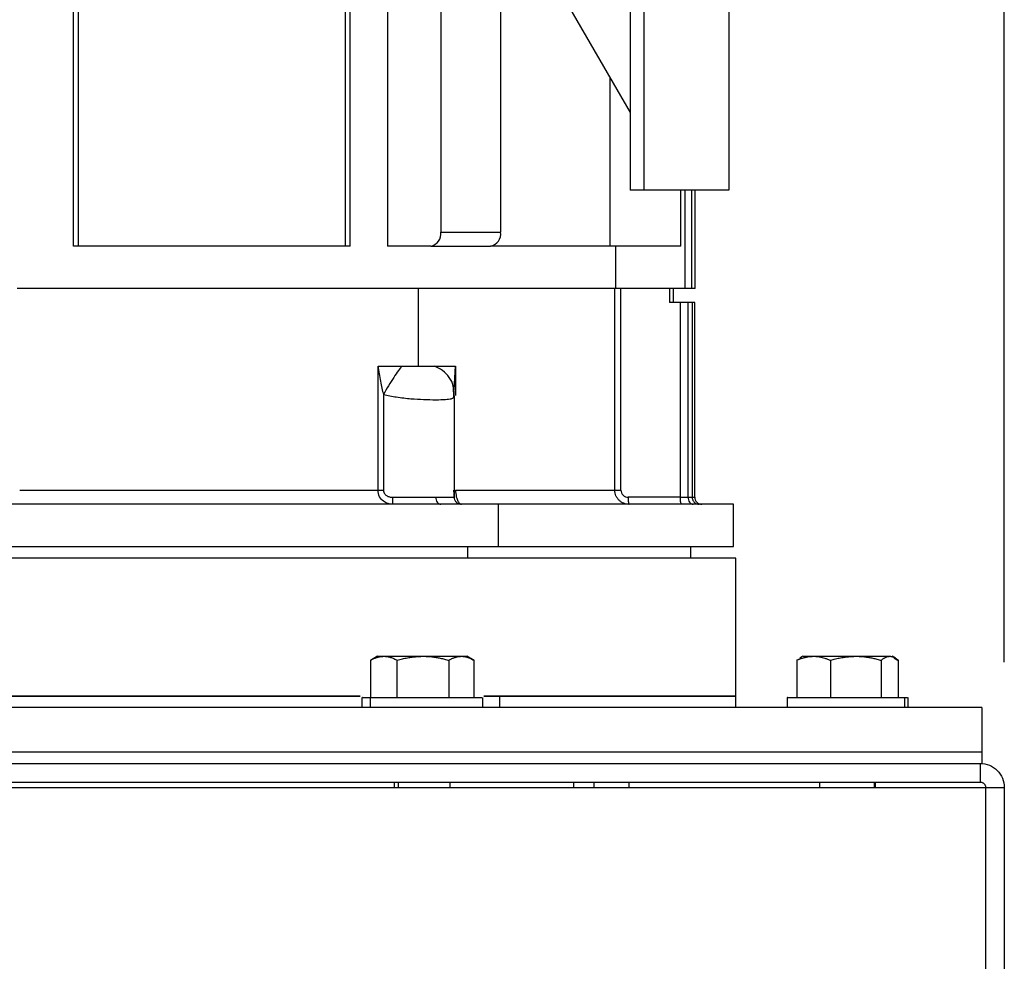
# Model space of a CAD drawing. Header units: inches. Extents: x 3 to 150, y 3 to 116.
# Tile 40 of 58: x 89.91 to 95.41, y 63.77 to 69.03. Entities that reach past the tile are written whole.
import ezdxf

# ---------------------------------------------------------------- set-up
doc = ezdxf.new("R2010")
doc.units = ezdxf.units.IN
doc.header["$LTSCALE"] = 14
doc.header["$MEASUREMENT"] = 0
doc.layers.add('DIMENSIONS', color=140, linetype='Continuous', lineweight=25)
doc.styles.add('SLDTEXTSTYLE0', font='TXT', dxfattribs={"width": 0.7})
doc.dimstyles.new('SLDDIMSTYLE1', dxfattribs={"dimtxt": 1.189453, "dimasz": 1.82, "dimexe": 0, "dimexo": 0.0625, "dimgap": 0.297363, "dimtad": 0, "dimtih": 1, "dimtoh": 1, "dimrnd": 1e-09, "dimzin": 12, "dimdsep": 46, "dimtxsty": 'SLDTEXTSTYLE0', "dimsah": 1, "dimcen": 0.09, "dimadec": 0, "dimazin": 3, "dimtfac": 1, "dimtofl": 0, "dimtmove": 0, "dimatfit": 3, "dimfxl": 0, "dimfrac": 2, "dimtolj": 1, "dimtzin": 12, "dimarcsym": 0})

# ---------------------------------------------------------------- blocks, each defined once
blk = doc.blocks.new('_D_4')
at = {"layer": 'DIMENSIONS'}
for p, q in [((78.1606, 65.44), (78.1606, 84.538)), ((95.4106, 65.44), (95.4106, 84.538)), ((78.1606, 82.788), (81.778, 82.788)), ((83.39, 82.788), (82.9906, 82.788)), ((82.9906, 82.788), (82.9906, 80.8976)), ((87.9141, 82.788), (88.3135, 82.788)), ((88.3135, 82.788), (88.3135, 80.8976)), ((95.4106, 82.788), (89.526, 82.788)), ((82.9906, 80.8976), (83.39, 80.8976)), ((88.3135, 80.8976), (87.9141, 80.8976))]:
    blk.add_line(p, q, dxfattribs=at)
for points in [[(78.1606, 82.788), (79.9806, 82.508), (79.9806, 83.068)], [(95.4106, 82.788), (93.5906, 83.068), (93.5906, 82.508)]]:
    blk.add_solid(points, dxfattribs=at)
at = {"layer": 'DIMENSIONS', "char_height": 1.16667, "attachment_point": 1, "style": 'SLDTEXTSTYLE0'}
for s, insert in [('17.25', (83.39, 84.5582)), ('438.2', (83.39, 82.4015))]:
    blk.add_mtext(s, dxfattribs=dict(at, insert=insert))
blk = doc.blocks.new('_D_5')
at = {"layer": 'DIMENSIONS'}
for p, q in [((76.2986, 71.0504), (76.2986, 92.0861)), ((95.4106, 65.44), (95.4106, 92.0861)), ((76.2986, 90.3361), (81.778, 90.3361)), ((83.39, 90.3361), (82.9906, 90.3361)), ((82.9906, 90.3361), (82.9906, 88.4456)), ((87.9141, 90.3361), (88.3135, 90.3361)), ((88.3135, 90.3361), (88.3135, 88.4456)), ((95.4106, 90.3361), (89.526, 90.3361)), ((82.9906, 88.4456), (83.39, 88.4456)), ((88.3135, 88.4456), (87.9141, 88.4456))]:
    blk.add_line(p, q, dxfattribs=at)
for points in [[(76.2986, 90.3361), (78.1186, 90.0561), (78.1186, 90.6161)], [(95.4106, 90.3361), (93.5906, 90.6161), (93.5906, 90.0561)]]:
    blk.add_solid(points, dxfattribs=at)
at = {"layer": 'DIMENSIONS', "char_height": 1.16667, "attachment_point": 1, "style": 'SLDTEXTSTYLE0'}
for s, insert in [('19.11', (83.39, 92.1063)), ('485.4', (83.39, 89.9495))]:
    blk.add_mtext(s, dxfattribs=dict(at, insert=insert))

msp = doc.modelspace()

# ---------------------------------------------------------------- linework, layer by layer
for p, q in [((90.214, 67.7613), (90.214, 74.1589)), ((90.2402, 67.7613), (90.2402, 74.1589)), ((91.7325, 67.7613), (91.7325, 74.1589)), ((91.7584, 67.7613), (91.7584, 74.1589)), ((93.3997, 68.0743), (93.3997, 73.8459)), ((91.9666, 70.3183), (91.9666, 67.7613)), ((92.2641, 69.3341), (92.2641, 67.84)), ((93.8721, 69.2947), (93.8721, 68.0743)), ((92.5981, 69.1844), (92.5981, 67.84)), ((92.9277, 69.1884), (93.3209, 68.5074)), ((93.3209, 69.1884), (93.3209, 68.0743)), ((93.2091, 67.7613), (93.2091, 68.7011)), ((93.8721, 68.0743), (93.3997, 68.0743)), ((93.6041, 67.7613), (93.6041, 68.0743)), ((93.6294, 67.525), (93.6294, 68.0743)), ((93.6662, 67.525), (93.6662, 68.0743)), ((93.6847, 67.525), (93.6847, 68.0743)), ((92.2641, 67.84), (92.5981, 67.84)), ((90.2402, 67.7613), (90.214, 67.7613)), ((91.7325, 67.7613), (90.2402, 67.7613)), ((91.7584, 67.7613), (91.7325, 67.7613)), ((92.2084, 67.7613), (91.9666, 67.7613)), ((92.2084, 67.7613), (92.5425, 67.7613)), ((93.2091, 67.7613), (92.5425, 67.7613)), ((93.6041, 67.7613), (93.2091, 67.7613)), ((93.2417, 67.525), (93.2417, 67.7613)), ((93.236, 67.525), (89.899, 67.525)), ((92.1388, 67.092), (92.1388, 67.525)), ((93.236, 66.3991), (93.236, 67.525)), ((93.2765, 67.525), (93.2627, 67.525)), ((93.2696, 66.3991), (93.2696, 67.525)), ((93.5418, 67.525), (93.2696, 67.525)), ((93.6294, 67.525), (93.4394, 67.525)), ((93.5418, 67.525), (93.5418, 67.4463)), ((93.5641, 67.4463), (93.5641, 67.525)), ((93.6662, 67.525), (93.6294, 67.525)), ((93.6847, 67.525), (93.6662, 67.525)), ((93.6003, 67.4463), (93.5418, 67.4463)), ((93.6003, 67.4463), (93.6003, 66.3597)), ((93.645, 66.3597), (93.645, 67.4463)), ((93.6678, 67.4463), (93.6678, 66.3597)), ((93.6822, 66.3597), (93.6822, 67.4463)), ((91.9137, 66.3991), (91.9137, 67.092)), ((92.339, 66.959), (92.3467, 67.092)), ((92.3467, 67.092), (92.3467, 66.9272)), ((92.3363, 66.9164), (92.3341, 66.977)), ((91.9439, 66.9337), (91.9439, 66.3991)), ((92.3373, 66.9556), (92.3373, 66.9186)), ((92.34, 66.3595), (92.34, 66.9254)), ((93.6003, 66.3597), (93.3101, 66.3597)), ((92.5842, 66.3203), (92.5842, 66.0841)), ((93.8988, 66.0841), (93.8988, 66.3203)), ((92.4158, 66.0196), (92.4158, 66.0841)), ((93.6606, 66.0196), (93.6606, 66.0841)), ((93.9106, 65.2496), (93.9106, 66.0196)), ((91.9109, 65.4723), (91.8716, 65.4496)), ((91.872, 65.4498), (91.872, 65.2421)), ((92.0204, 65.2421), (92.0204, 65.4498)), ((92.3091, 65.4498), (92.3091, 65.2421)), ((92.4496, 65.4496), (92.4102, 65.4723)), ((92.4492, 65.4498), (92.4492, 65.2421)), ((94.2705, 65.4585), (94.2519, 65.4498)), ((94.2519, 65.4498), (94.2519, 65.2421)), ((94.2859, 65.4723), (94.2684, 65.4622)), ((94.4398, 65.4498), (94.4398, 65.2421)), ((94.7235, 65.4498), (94.7235, 65.2421)), ((94.8028, 65.4622), (94.7852, 65.4723)), ((94.7936, 65.4622), (94.8136, 65.4498)), ((94.8193, 65.2421), (94.8193, 65.4498)), ((91.8226, 65.2421), (91.8226, 65.1871)), ((91.8707, 65.1871), (91.8707, 65.2421)), ((92.4986, 65.1871), (92.4986, 65.2421)), ((92.5041, 65.2496), (92.5926, 65.2496)), ((92.5926, 65.2496), (92.5926, 65.1871)), ((93.9106, 65.1871), (93.9106, 65.2496)), ((94.1976, 65.2421), (94.1976, 65.1871)), ((94.8544, 65.1871), (94.8544, 65.2421)), ((94.8544, 65.2421), (94.8705, 65.2421)), ((94.8736, 65.1871), (94.8736, 65.2421)), ((95.2856, 65.1871), (78.2856, 65.1871)), ((95.2856, 65.1871), (95.2856, 64.9371)), ((95.2856, 64.9371), (78.2856, 64.9371)), ((95.2856, 64.9371), (78.2856, 64.9371)), ((95.2856, 64.9371), (95.2856, 64.8746)), ((78.2952, 64.8746), (95.276, 64.8746)), ((95.276, 64.8746), (95.276, 64.77)), ((78.2952, 64.77), (95.276, 64.77)), ((92.0043, 64.77), (92.0043, 64.74)), ((92.0266, 64.77), (92.0266, 64.74)), ((92.3168, 64.74), (92.3168, 64.77)), ((93.0043, 64.77), (93.0043, 64.74)), ((93.1177, 64.77), (93.1177, 64.74)), ((93.3168, 64.74), (93.3168, 64.77)), ((94.3793, 64.77), (94.3793, 64.74)), ((94.683, 64.77), (94.683, 64.74)), ((94.6918, 64.74), (94.6918, 64.77)), ((78.2652, 64.74), (95.306, 64.74)), ((95.306, 64.74), (95.4106, 64.74)), ((95.306, 64.74), (95.306, 50.7592)), ((95.4106, 64.74), (95.4106, 50.7592))]:
    msp.add_line(p, q)
for centre, radius, start, end in [((92.1945, 67.8302), 0.0703, 281.4218, 8.0495), ((92.5285, 67.8302), 0.0703, 281.4218, 8.0495), ((93.7216, 66.3597), 0.0394, 179.9761, 270)]:
    msp.add_arc(centre, radius, start, end)
for points, knots in [([(93.3997, 68.0743), (93.3979, 68.0743), (93.3945, 68.0743), (93.3893, 68.0743), (93.3843, 68.0743), (93.3793, 68.0743), (93.3743, 68.0743), (93.3663, 68.0743), (93.3556, 68.0743), (93.3436, 68.0743), (93.3337, 68.0743), (93.3273, 68.0743), (93.3234, 68.0743), (93.3213, 68.0743), (93.321, 68.0743), (93.3209, 68.0743)], [0, 0, 0, 0, 0.041978, 0.083605, 0.125061, 0.166527, 0.208184, 0.250211, 0.375049, 0.500065, 0.624903, 0.749919, 0.833482, 0.916358, 1, 1, 1, 1]), ([(92.1388, 67.525), (91.9899, 67.525), (91.8288, 67.525), (91.4865, 67.525), (91.3053, 67.525), (90.9275, 67.525), (90.731, 67.525), (90.328, 67.525), (90.1215, 67.525), (89.9127, 67.525)], [0, 0, 0, 0, 0.25, 0.25, 0.5, 0.5, 0.75, 0.75, 1, 1, 1, 1]), ([(93.236, 67.525), (93.2086, 67.525), (93.1641, 67.525), (93.042, 67.525), (92.9644, 67.525), (92.7782, 67.525), (92.6696, 67.525), (92.4244, 67.525), (92.2877, 67.525), (92.1388, 67.525)], [0, 0, 0, 0, 0.25, 0.25, 0.5, 0.5, 0.75, 0.75, 1, 1, 1, 1]), ([(93.2696, 67.525), (93.2686, 67.525), (93.2665, 67.525), (93.2634, 67.525), (93.2604, 67.525), (93.2565, 67.525), (93.2519, 67.525), (93.247, 67.525), (93.2428, 67.525), (93.2396, 67.525), (93.2372, 67.525), (93.2364, 67.525), (93.236, 67.525)], [0, 0, 0, 0, 0.062666, 0.124969, 0.187326, 0.250152, 0.374913, 0.500101, 0.624861, 0.750049, 0.874918, 1, 1, 1, 1]), ([(93.6678, 67.4463), (93.6671, 67.4463), (93.6647, 67.4463), (93.6569, 67.4463), (93.6516, 67.4463), (93.645, 67.4463)], [0, 0, 0, 0, 0.5, 0.5, 1, 1, 1, 1]), ([(91.9137, 67.092), (91.9176, 67.063), (91.922, 67.0347), (91.9322, 66.9801), (91.9378, 66.9546), (91.9439, 66.9337)], [0, 0, 0, 0, 0.5, 0.5, 1, 1, 1, 1]), ([(92.0471, 67.092), (92.0417, 67.0859), (92.035, 67.0775), (92.0195, 67.0562), (92.0106, 67.0433), (91.9918, 67.0145), (91.9819, 66.9986), (91.9624, 66.9661), (91.9528, 66.9496), (91.9439, 66.9337)], [0, 0, 0, 0, 0.25, 0.25, 0.5, 0.5, 0.75, 0.75, 1, 1, 1, 1]), ([(92.3333, 66.9769), (92.3331, 66.9787), (92.3316, 66.9975), (92.3124, 67.03), (92.2771, 67.069), (92.2438, 67.0844), (92.2275, 67.092)], [0, 0, 0, 0, 0.035224, 0.361495, 0.687766, 1, 1, 1, 1]), ([(91.9439, 66.9337), (91.9678, 66.9285), (92.0192, 66.9174), (92.0966, 66.9095), (92.1721, 66.905), (92.2388, 66.9037), (92.2903, 66.9051), (92.3239, 66.9087), (92.3314, 66.9146), (92.3347, 66.9172)], [0, 0, 0, 0, 0.133303, 0.286161, 0.427596, 0.584618, 0.742122, 0.883944, 1, 1, 1, 1]), ([(92.3347, 66.9172), (92.3364, 66.9179), (92.3404, 66.9195), (92.3391, 66.9232), (92.3382, 66.9254)], [0, 0, 0, 0, 0.39668, 1, 1, 1, 1]), ([(89.9127, 66.3991), (90.0962, 66.3991), (90.2779, 66.3991), (90.6341, 66.3991), (90.8086, 66.3991), (91.1467, 66.3991), (91.3104, 66.3991), (91.6235, 66.3991), (91.7729, 66.3991), (91.9137, 66.3991)], [0, 0, 0, 0, 0.25, 0.25, 0.5, 0.5, 0.75, 0.75, 1, 1, 1, 1]), ([(91.9965, 66.3203), (91.9874, 66.3203), (91.9783, 66.3216), (91.9603, 66.3272), (91.9515, 66.3315), (91.9353, 66.3441), (91.9279, 66.3525), (91.917, 66.3735), (91.9137, 66.3861), (91.9137, 66.3991)], [0, 0, 0, 0, 0.25, 0.25, 0.5, 0.5, 0.75, 0.75, 1, 1, 1, 1]), ([(91.9137, 66.3991), (91.9177, 66.3991), (91.9226, 66.3991), (91.9331, 66.3991), (91.9387, 66.3991), (91.9439, 66.3991)], [0, 0, 0, 0, 0.5, 0.5, 1, 1, 1, 1]), ([(91.9439, 66.3991), (91.9439, 66.3979), (91.944, 66.3955), (91.9446, 66.3919), (91.9456, 66.3885), (91.947, 66.3851), (91.9495, 66.3803), (91.954, 66.3745), (91.9609, 66.3689), (91.969, 66.3646), (91.9775, 66.3617), (91.9864, 66.36), (91.9924, 66.3598), (91.9955, 66.3597)], [0, 0, 0, 0, 0.050083, 0.099608, 0.149184, 0.199419, 0.250898, 0.373127, 0.501169, 0.622707, 0.75045, 0.872834, 1, 1, 1, 1]), ([(91.9965, 66.3203), (91.9964, 66.3203), (91.9963, 66.3212), (91.996, 66.325), (91.9959, 66.328), (91.9957, 66.3357), (91.9956, 66.3403), (91.9955, 66.35), (91.9955, 66.355), (91.9955, 66.3597)], [0, 0, 0, 0, 0.25, 0.25, 0.5, 0.5, 0.75, 0.75, 1, 1, 1, 1]), ([(91.9955, 66.3597), (92.0402, 66.3597), (92.0847, 66.3597), (92.1669, 66.3597), (92.2046, 66.3597), (92.2362, 66.3597)], [0, 0, 0, 0, 0.5, 0.5, 1, 1, 1, 1]), ([(92.2362, 66.3597), (92.2362, 66.355), (92.2368, 66.35), (92.2395, 66.3403), (92.2417, 66.3357), (92.2471, 66.328), (92.2504, 66.325), (92.2572, 66.3212), (92.2608, 66.3203), (92.2641, 66.3203)], [0, 0, 0, 0, 0.25, 0.25, 0.5, 0.5, 0.75, 0.75, 1, 1, 1, 1]), ([(92.2362, 66.3597), (92.2679, 66.3597), (92.2934, 66.3597), (92.3288, 66.3597), (92.3386, 66.3597), (92.3399, 66.3597)], [0, 0, 0, 0, 0.5, 0.5, 1, 1, 1, 1]), ([(92.3399, 66.3597), (92.3399, 66.3597), (92.34, 66.3598), (92.34, 66.3602), (92.34, 66.3608), (92.3399, 66.3622), (92.3397, 66.3645), (92.3392, 66.3688), (92.3386, 66.3745), (92.3381, 66.3809), (92.3378, 66.3872), (92.3376, 66.393), (92.3376, 66.397), (92.3375, 66.3991)], [0, 0, 0, 0, 0.063899, 0.1263906, 0.1877149, 0.2481262, 0.3760638, 0.4978804, 0.6260293, 0.7484494, 0.8337365, 0.9166439, 1, 1, 1, 1]), ([(92.3792, 66.3203), (92.3746, 66.3203), (92.3696, 66.3212), (92.3599, 66.325), (92.3552, 66.328), (92.3476, 66.3357), (92.3446, 66.3403), (92.3407, 66.35), (92.3399, 66.355), (92.3399, 66.3597)], [0, 0, 0, 0, 0.25, 0.25, 0.5, 0.5, 0.75, 0.75, 1, 1, 1, 1]), ([(92.3467, 66.3991), (92.4667, 66.3991), (92.5766, 66.3991), (92.7738, 66.3991), (92.8611, 66.3991), (93.0114, 66.3991), (93.0744, 66.3991), (93.1747, 66.3991), (93.212, 66.3991), (93.236, 66.3991)], [0, 0, 0, 0, 0.25, 0.25, 0.5, 0.5, 0.75, 0.75, 1, 1, 1, 1]), ([(92.3467, 66.3991), (92.3467, 66.386), (92.3482, 66.3734), (92.3519, 66.3576), (92.3534, 66.3529), (92.3565, 66.3446), (92.3581, 66.3409), (92.3631, 66.3314), (92.3666, 66.3271), (92.3732, 66.3216), (92.3763, 66.3203), (92.3792, 66.3203)], [0, 0, 0, 0, 0.25, 0.25, 0.375, 0.375, 0.5, 0.5, 0.75, 0.75, 1, 1, 1, 1]), ([(93.3155, 66.3203), (93.3053, 66.3203), (93.2951, 66.3223), (93.2808, 66.328), (93.2763, 66.3304), (93.2677, 66.336), (93.2636, 66.3393), (93.2561, 66.3465), (93.2528, 66.3504), (93.2469, 66.359), (93.2444, 66.3636), (93.2382, 66.378), (93.236, 66.3884), (93.236, 66.3991)], [0, 0, 0, 0, 0.25, 0.25, 0.375, 0.375, 0.5, 0.5, 0.625, 0.625, 0.75, 0.75, 1, 1, 1, 1]), ([(93.236, 66.3991), (93.2366, 66.3991), (93.2377, 66.3991), (93.2414, 66.3991), (93.244, 66.3991), (93.2502, 66.3991), (93.2539, 66.3991), (93.2616, 66.3991), (93.2657, 66.3991), (93.2696, 66.3991)], [0, 0, 0, 0, 0.25, 0.25, 0.5, 0.5, 0.75, 0.75, 1, 1, 1, 1]), ([(93.2696, 66.3991), (93.2696, 66.3884), (93.2742, 66.3782), (93.2893, 66.3638), (93.2996, 66.3597), (93.3101, 66.3597)], [0, 0, 0, 0, 0.5, 0.5, 1, 1, 1, 1]), ([(93.3101, 66.3597), (93.3101, 66.355), (93.3102, 66.35), (93.3107, 66.3403), (93.3111, 66.3357), (93.3122, 66.328), (93.3128, 66.325), (93.3142, 66.3212), (93.3149, 66.3203), (93.3155, 66.3203)], [0, 0, 0, 0, 0.25, 0.25, 0.5, 0.5, 0.75, 0.75, 1, 1, 1, 1]), ([(93.6003, 66.3597), (93.6003, 66.3494), (93.6009, 66.3391), (93.6029, 66.3246), (93.6043, 66.3203), (93.6057, 66.3203)], [0, 0, 0, 0, 0.5, 0.5, 1, 1, 1, 1]), ([(93.645, 66.3597), (93.645, 66.355), (93.6456, 66.35), (93.6483, 66.3403), (93.6505, 66.3357), (93.6559, 66.328), (93.6592, 66.325), (93.6661, 66.3212), (93.6696, 66.3203), (93.6729, 66.3203)], [0, 0, 0, 0, 0.25, 0.25, 0.5, 0.5, 0.75, 0.75, 1, 1, 1, 1]), ([(93.645, 66.3597), (93.6516, 66.3597), (93.6569, 66.3597), (93.6647, 66.3597), (93.6671, 66.3597), (93.6678, 66.3597)], [0, 0, 0, 0, 0.5, 0.5, 1, 1, 1, 1]), ([(93.6678, 66.3597), (93.6678, 66.355), (93.6687, 66.35), (93.6725, 66.3403), (93.6755, 66.3357), (93.6832, 66.328), (93.6878, 66.325), (93.6975, 66.3212), (93.7024, 66.3203), (93.7071, 66.3203)], [0, 0, 0, 0, 0.25, 0.25, 0.5, 0.5, 0.75, 0.75, 1, 1, 1, 1]), ([(92.5842, 66.3203), (92.4284, 66.3203), (92.2612, 66.3203), (91.9072, 66.3203), (91.7206, 66.3203), (91.332, 66.3203), (91.13, 66.3203), (90.7152, 66.3203), (90.5023, 66.3203), (90.0701, 66.3203), (89.8509, 66.3203), (89.4108, 66.3203), (89.1899, 66.3203), (88.7514, 66.3203), (88.5338, 66.3203), (88.1063, 66.3203), (87.8966, 66.3203), (87.4895, 66.3203), (87.2922, 66.3203), (86.9142, 66.3203), (86.7336, 66.3203), (86.393, 66.3203), (86.233, 66.3203), (85.9371, 66.3203), (85.8012, 66.3203), (85.5564, 66.3203), (85.4475, 66.3203), (85.2591, 66.3203), (85.1796, 66.3203), (85.0517, 66.3203), (85.0033, 66.3203), (84.9386, 66.3203), (84.9224, 66.3203), (84.9224, 66.3203)], [0, 0, 0, 0, 0.0625, 0.0625, 0.125, 0.125, 0.1875, 0.1875, 0.25, 0.25, 0.3125, 0.3125, 0.375, 0.375, 0.4375, 0.4375, 0.5, 0.5, 0.5625, 0.5625, 0.625, 0.625, 0.6875, 0.6875, 0.75, 0.75, 0.8125, 0.8125, 0.875, 0.875, 0.9375, 0.9375, 1, 1, 1, 1]), ([(93.8988, 66.3203), (93.8988, 66.3203), (93.8698, 66.3203), (93.7552, 66.3203), (93.6695, 66.3203), (93.4447, 66.3203), (93.3056, 66.3203), (92.9792, 66.3203), (92.7919, 66.3203), (92.5842, 66.3203)], [0, 0, 0, 0, 0.25, 0.25, 0.5, 0.5, 0.75, 0.75, 1, 1, 1, 1]), ([(84.9224, 66.0841), (84.9224, 66.0841), (84.9386, 66.0841), (85.0033, 66.0841), (85.0517, 66.0841), (85.1796, 66.0841), (85.2591, 66.0841), (85.4475, 66.0841), (85.5564, 66.0841), (85.8012, 66.0841), (85.9371, 66.0841), (86.233, 66.0841), (86.393, 66.0841), (86.7336, 66.0841), (86.9142, 66.0841), (87.2922, 66.0841), (87.4895, 66.0841), (87.8966, 66.0841), (88.1063, 66.0841), (88.5338, 66.0841), (88.7514, 66.0841), (89.1899, 66.0841), (89.4108, 66.0841), (89.8509, 66.0841), (90.0701, 66.0841), (90.5023, 66.0841), (90.7152, 66.0841), (91.13, 66.0841), (91.332, 66.0841), (91.7206, 66.0841), (91.9072, 66.0841), (92.2612, 66.0841), (92.4284, 66.0841), (92.5842, 66.0841)], [0, 0, 0, 0, 0.0625, 0.0625, 0.125, 0.125, 0.1875, 0.1875, 0.25, 0.25, 0.3125, 0.3125, 0.375, 0.375, 0.4375, 0.4375, 0.5, 0.5, 0.5625, 0.5625, 0.625, 0.625, 0.6875, 0.6875, 0.75, 0.75, 0.8125, 0.8125, 0.875, 0.875, 0.9375, 0.9375, 1, 1, 1, 1]), ([(92.5842, 66.0841), (92.7919, 66.0841), (92.9792, 66.0841), (93.3056, 66.0841), (93.4447, 66.0841), (93.6695, 66.0841), (93.7552, 66.0841), (93.8698, 66.0841), (93.8988, 66.0841), (93.8988, 66.0841)], [0, 0, 0, 0, 0.25, 0.25, 0.5, 0.5, 0.75, 0.75, 1, 1, 1, 1]), ([(93.9106, 66.0196), (93.9106, 66.0196), (93.8816, 66.0196), (93.7667, 66.0196), (93.6808, 66.0196), (93.4553, 66.0196), (93.3158, 66.0196), (92.9886, 66.0196), (92.8008, 66.0196), (92.3843, 66.0196), (92.1555, 66.0196), (91.6658, 66.0196), (91.4048, 66.0196), (90.8606, 66.0196), (90.5774, 66.0196), (89.9996, 66.0196), (89.7051, 66.0196), (89.4106, 66.0196)], [0, 0, 0, 0, 0.125, 0.125, 0.25, 0.25, 0.375, 0.375, 0.5, 0.5, 0.625, 0.625, 0.75, 0.75, 0.875, 0.875, 1, 1, 1, 1]), ([(91.872, 65.4498), (91.8745, 65.4512), (91.8794, 65.4539), (91.8869, 65.4576), (91.8942, 65.4609), (91.9015, 65.4637), (91.9105, 65.4668), (91.9213, 65.4696), (91.9338, 65.4717), (91.9421, 65.472), (91.9462, 65.4721)], [0, 0, 0, 0, 0.1039568, 0.2057305, 0.3056638, 0.4041403, 0.5015837, 0.6698534, 0.834879, 1, 1, 1, 1]), ([(91.9111, 65.4721), (91.9109, 65.4721), (91.9081, 65.4721), (91.9179, 65.4721), (91.9367, 65.4721), (91.9462, 65.4721)], [0, 0, 0, 0, 0.028538, 0.514269, 1, 1, 1, 1]), ([(91.9462, 65.4721), (91.9478, 65.4721), (91.9511, 65.4721), (91.9564, 65.4721), (91.9619, 65.4721), (91.9677, 65.4721), (91.9738, 65.4721), (91.9801, 65.4721), (91.9922, 65.4721), (92.0113, 65.4721), (92.0389, 65.4721), (92.0685, 65.4721), (92.0946, 65.4721), (92.1159, 65.4721), (92.1321, 65.4721), (92.1484, 65.4721), (92.1593, 65.4721), (92.1648, 65.4721)], [0, 0, 0, 0, 0.035842, 0.071563, 0.107211, 0.142837, 0.178493, 0.214227, 0.250089, 0.37501, 0.500015, 0.624936, 0.74994, 0.812574, 0.874949, 0.937335, 1, 1, 1, 1]), ([(91.9462, 65.4721), (91.9483, 65.4721), (91.9525, 65.472), (91.9588, 65.4715), (91.9661, 65.4705), (91.9745, 65.4688), (91.9868, 65.4653), (92.0022, 65.4595), (92.0143, 65.4531), (92.0204, 65.4498)], [0, 0, 0, 0, 0.083387, 0.1669, 0.250998, 0.376026, 0.502105, 0.745992, 1, 1, 1, 1]), ([(92.0204, 65.4498), (92.0253, 65.4512), (92.035, 65.4539), (92.0494, 65.4576), (92.0636, 65.4608), (92.0778, 65.4637), (92.0953, 65.4668), (92.1162, 65.4696), (92.1405, 65.4717), (92.1567, 65.472), (92.1648, 65.4721)], [0, 0, 0, 0, 0.103679, 0.205188, 0.304865, 0.403091, 0.500286, 0.669005, 0.834455, 1, 1, 1, 1]), ([(92.1648, 65.4721), (92.1688, 65.4721), (92.1769, 65.472), (92.189, 65.4715), (92.2011, 65.4707), (92.2133, 65.4695), (92.2255, 65.468), (92.2415, 65.4656), (92.2613, 65.4619), (92.2851, 65.4565), (92.301, 65.452), (92.3091, 65.4498)], [0, 0, 0, 0, 0.08311, 0.165759, 0.248389, 0.331429, 0.415294, 0.500383, 0.662699, 0.828654, 1, 1, 1, 1]), ([(92.1648, 65.4721), (92.1679, 65.4721), (92.1741, 65.4721), (92.1835, 65.4721), (92.1927, 65.4721), (92.202, 65.4721), (92.2111, 65.4721), (92.2203, 65.4721), (92.2368, 65.4721), (92.2604, 65.4721), (92.2895, 65.4721), (92.3165, 65.4721), (92.3368, 65.4721), (92.3514, 65.4721), (92.3616, 65.4721), (92.3709, 65.4721), (92.3764, 65.4721), (92.3791, 65.4721)], [0, 0, 0, 0, 0.035842, 0.071563, 0.107211, 0.142837, 0.178493, 0.214227, 0.250089, 0.37501, 0.500015, 0.624936, 0.74994, 0.812574, 0.874949, 0.937335, 1, 1, 1, 1]), ([(92.3091, 65.4498), (92.3114, 65.4512), (92.3161, 65.4539), (92.3231, 65.4576), (92.33, 65.4608), (92.3369, 65.4637), (92.3454, 65.4668), (92.3555, 65.4696), (92.3674, 65.4717), (92.3752, 65.472), (92.3791, 65.4721)], [0, 0, 0, 0, 0.103679, 0.205188, 0.304865, 0.403091, 0.500286, 0.669005, 0.834455, 1, 1, 1, 1]), ([(92.3791, 65.4721), (92.3811, 65.4721), (92.385, 65.472), (92.3909, 65.4715), (92.3968, 65.4707), (92.4027, 65.4695), (92.4086, 65.468), (92.4164, 65.4656), (92.426, 65.4619), (92.4376, 65.4565), (92.4453, 65.452), (92.4492, 65.4498)], [0, 0, 0, 0, 0.08311, 0.165759, 0.248389, 0.331429, 0.415294, 0.500383, 0.662699, 0.828654, 1, 1, 1, 1]), ([(92.3791, 65.4721), (92.3886, 65.4721), (92.4068, 65.4721), (92.409, 65.4721), (92.4101, 65.4721)], [0, 0, 0, 0, 0.515133, 1, 1, 1, 1]), ([(94.2519, 65.4498), (94.255, 65.4512), (94.2613, 65.4539), (94.2707, 65.4576), (94.28, 65.4608), (94.2892, 65.4637), (94.3006, 65.4668), (94.3142, 65.4696), (94.3301, 65.4717), (94.3406, 65.472), (94.3458, 65.4721)], [0, 0, 0, 0, 0.103679, 0.205188, 0.304865, 0.403091, 0.500286, 0.669005, 0.834455, 1, 1, 1, 1]), ([(94.2873, 65.4721), (94.2875, 65.4721), (94.2879, 65.4721), (94.3074, 65.4721), (94.333, 65.4721), (94.3458, 65.4721)], [0, 0, 0, 0, 0.262186, 0.631093, 1, 1, 1, 1]), ([(94.3458, 65.4721), (94.3479, 65.4721), (94.352, 65.4721), (94.3585, 65.4721), (94.3652, 65.4721), (94.3722, 65.4721), (94.3794, 65.4721), (94.3868, 65.4721), (94.4007, 65.4721), (94.4222, 65.4721), (94.4524, 65.4721), (94.484, 65.4721), (94.5111, 65.4721), (94.5329, 65.4721), (94.5492, 65.4721), (94.5655, 65.4721), (94.5763, 65.4721), (94.5817, 65.4721)], [0, 0, 0, 0, 0.035842, 0.071563, 0.107211, 0.142837, 0.178493, 0.214227, 0.250089, 0.37501, 0.500015, 0.624936, 0.74994, 0.812574, 0.874949, 0.937335, 1, 1, 1, 1]), ([(94.3458, 65.4721), (94.3485, 65.4721), (94.3538, 65.472), (94.3617, 65.4715), (94.3696, 65.4707), (94.3774, 65.4695), (94.3854, 65.468), (94.3958, 65.4656), (94.4087, 65.4619), (94.4242, 65.4565), (94.4346, 65.452), (94.4398, 65.4498)], [0, 0, 0, 0, 0.08311, 0.165759, 0.248389, 0.331429, 0.415294, 0.500383, 0.662699, 0.828654, 1, 1, 1, 1]), ([(94.4398, 65.4498), (94.4446, 65.4512), (94.4541, 65.4539), (94.4683, 65.4576), (94.4823, 65.4608), (94.4962, 65.4637), (94.5134, 65.4668), (94.5339, 65.4696), (94.5578, 65.4717), (94.5737, 65.472), (94.5817, 65.4721)], [0, 0, 0, 0, 0.103679, 0.205188, 0.304865, 0.403091, 0.500286, 0.669005, 0.834455, 1, 1, 1, 1]), ([(94.5817, 65.4721), (94.5857, 65.4721), (94.5936, 65.472), (94.6055, 65.4715), (94.6174, 65.4707), (94.6294, 65.4695), (94.6414, 65.468), (94.6571, 65.4656), (94.6766, 65.4619), (94.7, 65.4565), (94.7156, 65.452), (94.7235, 65.4498)], [0, 0, 0, 0, 0.0831095, 0.1657593, 0.2483888, 0.3314287, 0.4152944, 0.5003827, 0.6626987, 0.8286537, 1, 1, 1, 1]), ([(94.5817, 65.4721), (94.5848, 65.4721), (94.5909, 65.4721), (94.6, 65.4721), (94.6089, 65.4721), (94.6178, 65.4721), (94.6266, 65.4721), (94.6352, 65.4721), (94.6508, 65.4721), (94.6726, 65.4721), (94.6988, 65.4721), (94.7223, 65.4721), (94.7391, 65.4721), (94.7509, 65.4721), (94.7587, 65.4721), (94.7657, 65.4721), (94.7695, 65.4721), (94.7714, 65.4721)], [0, 0, 0, 0, 0.035842, 0.071563, 0.107211, 0.142837, 0.178493, 0.214227, 0.250089, 0.37501, 0.500015, 0.624936, 0.74994, 0.812574, 0.874949, 0.937335, 1, 1, 1, 1]), ([(94.7235, 65.4498), (94.7252, 65.4512), (94.7284, 65.4539), (94.7332, 65.4576), (94.7379, 65.4609), (94.7426, 65.4637), (94.7484, 65.4668), (94.7553, 65.4696), (94.7634, 65.4717), (94.7687, 65.472), (94.7714, 65.4721)], [0, 0, 0, 0, 0.103957, 0.20573, 0.305664, 0.40414, 0.501584, 0.669853, 0.834879, 1, 1, 1, 1]), ([(94.7714, 65.4721), (94.7728, 65.4721), (94.7755, 65.472), (94.7796, 65.4715), (94.7843, 65.4705), (94.7897, 65.4688), (94.7976, 65.4653), (94.8075, 65.4595), (94.8153, 65.4531), (94.8193, 65.4498)], [0, 0, 0, 0, 0.083387, 0.1669, 0.250998, 0.376026, 0.502105, 0.745992, 1, 1, 1, 1]), ([(87.1351, 65.2496), (87.1862, 65.2496), (87.3626, 65.2496), (87.6866, 65.2496), (88.102, 65.2496), (88.5313, 65.2496), (88.9688, 65.2496), (89.4106, 65.2496), (89.8524, 65.2496), (90.2899, 65.2496), (90.7191, 65.2496), (91.135, 65.2496), (91.5031, 65.2496), (91.7214, 65.2496), (91.8147, 65.2496)], [0, 0, 0, 0, 0.036488, 0.126145, 0.215802, 0.305458, 0.395115, 0.484772, 0.574428, 0.664085, 0.753742, 0.843398, 0.933055, 1, 1, 1, 1]), ([(91.8147, 65.2496), (91.7214, 65.2496), (91.5031, 65.2496), (91.135, 65.2496), (90.7191, 65.2496), (90.2899, 65.2496), (89.8524, 65.2496), (89.5579, 65.2496), (89.4106, 65.2496)], [0, 0, 0, 0, 0.129933, 0.303946, 0.47796, 0.651973, 0.825987, 1, 1, 1, 1]), ([(91.8287, 65.2421), (91.827, 65.2421), (91.8209, 65.2421), (91.8497, 65.2421), (91.8707, 65.2421)], [0, 0, 0, 0, 0.272746, 1, 1, 1, 1]), ([(91.8707, 65.2421), (91.8978, 65.2421), (91.9521, 65.2421), (92.077, 65.2421), (92.2113, 65.2421), (92.3394, 65.2421), (92.4378, 65.2421), (92.4941, 65.2421), (92.4929, 65.2421), (92.4925, 65.2421)], [0, 0, 0, 0, 0.150944, 0.301888, 0.452833, 0.603777, 0.754721, 0.905665, 1, 1, 1, 1]), ([(93.9106, 65.2496), (93.9064, 65.2496), (93.8981, 65.2496), (93.8307, 65.2496), (93.7239, 65.2496), (93.5747, 65.2496), (93.3855, 65.2496), (93.1586, 65.2496), (92.8933, 65.2496), (92.6736, 65.2496), (92.5338, 65.2496), (92.5041, 65.2496)], [0, 0, 0, 0, 0.120912, 0.241824, 0.362736, 0.483647, 0.604559, 0.725471, 0.846383, 0.967295, 1, 1, 1, 1]), ([(92.5926, 65.2496), (92.602, 65.2496), (92.6209, 65.2496), (92.6489, 65.2496), (92.6767, 65.2496), (92.7042, 65.2496), (92.7314, 65.2496), (92.7584, 65.2496), (92.7851, 65.2496), (92.8115, 65.2496), (92.8376, 65.2496), (92.8635, 65.2496), (92.9276, 65.2496), (93.0265, 65.2496), (93.1537, 65.2496), (93.2719, 65.2496), (93.3808, 65.2496), (93.4802, 65.2496), (93.5697, 65.2496), (93.6492, 65.2496), (93.7185, 65.2496), (93.7775, 65.2496), (93.8259, 65.2496), (93.8637, 65.2496), (93.8847, 65.2496), (93.8957, 65.2496), (93.9012, 65.2496), (93.9054, 65.2496), (93.9084, 65.2496), (93.9102, 65.2496), (93.9105, 65.2496), (93.9106, 65.2496)], [0, 0, 0, 0, 0.011371, 0.022738, 0.034101, 0.045463, 0.056823, 0.068183, 0.079544, 0.090906, 0.10227, 0.113637, 0.125009, 0.187505, 0.250006, 0.312502, 0.375003, 0.437499, 0.5, 0.562496, 0.624998, 0.687493, 0.749995, 0.81249, 0.874992, 0.895834, 0.916666, 0.937493, 0.95832, 0.979154, 1, 1, 1, 1]), ([(94.2007, 65.2421), (94.1997, 65.2421), (94.1915, 65.2421), (94.226, 65.2421), (94.3033, 65.2421), (94.4207, 65.2421), (94.5546, 65.2421), (94.685, 65.2421), (94.796, 65.2421), (94.835, 65.2421), (94.8544, 65.2421)], [0, 0, 0, 0, 0.019311, 0.159409, 0.299508, 0.439606, 0.579705, 0.719803, 0.859902, 1, 1, 1, 1]), ([(95.276, 64.8746), (95.2936, 64.8746), (95.3112, 64.8711), (95.3438, 64.8576), (95.3587, 64.8477), (95.3836, 64.8227), (95.3936, 64.8078), (95.4071, 64.7753), (95.4106, 64.7576), (95.4106, 64.74)], [0, 0, 0, 0, 0.25, 0.25, 0.5, 0.5, 0.75, 0.75, 1, 1, 1, 1]), ([(95.276, 64.77), (95.277, 64.77), (95.2789, 64.7699), (95.2818, 64.7695), (95.2847, 64.7688), (95.2884, 64.7675), (95.2928, 64.7651), (95.2973, 64.7614), (95.3011, 64.7568), (95.3039, 64.7516), (95.3057, 64.7459), (95.3059, 64.742), (95.306, 64.74)], [0, 0, 0, 0, 0.062773, 0.124994, 0.187275, 0.250222, 0.374951, 0.500146, 0.624875, 0.750071, 0.874919, 1, 1, 1, 1])]:
    msp.add_open_spline(points, degree=3, knots=knots)
for points in [[(93.645, 67.4463), (93.633, 67.4463), (93.6171, 67.4463), (93.6003, 67.4463)], [(93.6822, 67.4463), (93.6822, 67.4463), (93.6774, 67.4463), (93.6678, 67.4463)], [(91.9137, 67.092), (91.9591, 67.092), (92.0036, 67.092), (92.0471, 67.092)], [(92.0471, 67.092), (92.0781, 67.092), (92.1087, 67.092), (92.1388, 67.092)], [(92.1388, 67.092), (92.1689, 67.092), (92.1984, 67.092), (92.2275, 67.092)], [(92.2275, 67.092), (92.2683, 67.092), (92.308, 67.092), (92.3467, 67.092)], [(93.6003, 66.3597), (93.6171, 66.3597), (93.633, 66.3597), (93.645, 66.3597)], [(93.6678, 66.3597), (93.6774, 66.3597), (93.6822, 66.3597), (93.6822, 66.3597)]]:
    msp.add_open_spline(points, degree=3)

# ---------------------------------------------------------------- dimensions: what is measured, and where the dimension line sits
at = {"layer": 'DIMENSIONS'}
for base, p1, p2, picture, middle in [((76.2986, 90.3361), (95.4106, 64.74), (76.2986, 70.3504), '_D_5', (85.652, 90.3361)), ((95.4106, 82.788), (78.1606, 64.74), (95.4106, 64.74), '_D_4', (85.652, 82.788))]:
    dim = msp.add_linear_dim(base=base, p1=p1, p2=p2, dimstyle='SLDDIMSTYLE1', dxfattribs=at)
    dim.commit()
    dim.dimension.update_dxf_attribs({"geometry": picture, "text_midpoint": middle, "dimtype": 160})

doc.saveas('drawing.dxf')
